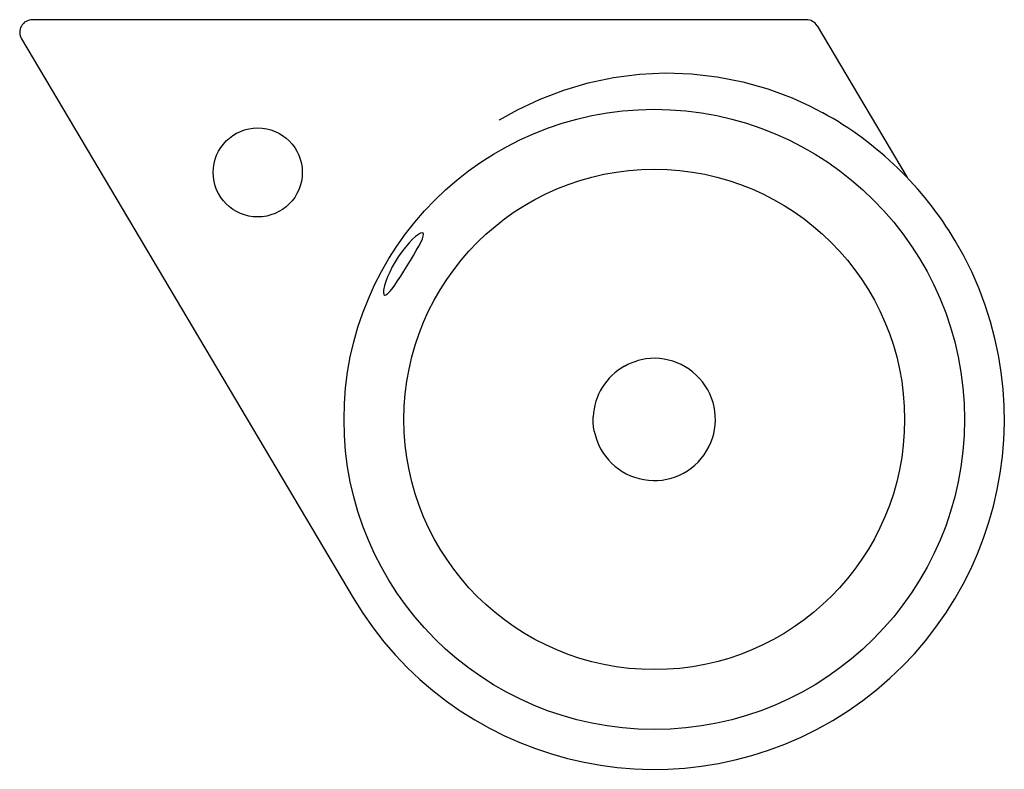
# Model space of a CAD drawing. Header units: millimetres. Extents: x 0.004 to 0.39, y -0.294 to 0.
import ezdxf

# ---------------------------------------------------------------- set-up
doc = ezdxf.new("R2010")
doc.units = ezdxf.units.MM
doc.layers.add('BLOCKS', color=3, linetype='Continuous')

msp = doc.modelspace()

# ---------------------------------------------------------------- linework, layer by layer
at = {"layer": 'BLOCKS'}
for p, q in [((0.1715894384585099, 0), (0.008778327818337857, 0)), ((0.3125465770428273, 0), (0.1715894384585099, 0)), ((0.3168469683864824, -0.002449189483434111), (0.3521628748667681, -0.0619879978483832)), ((0.004478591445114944, -0.0075504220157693), (0.1347073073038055, -0.2271019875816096))]:
    msp.add_line(p, q, dxfattribs=at)
at = {"layer": 'BLOCKS', "flags": 128}
for points in [[(0.1920043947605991, -0.03941741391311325), (0.1921589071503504, -0.03932490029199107), (0.1991465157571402, -0.0354279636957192), (0.2081243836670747, -0.03119397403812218), (0.2174089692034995, -0.02764599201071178), (0.2269215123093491, -0.024821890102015), (0.2369148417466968, -0.02269989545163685), (0.2470772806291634, -0.02138258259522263), (0.2573097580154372, -0.02088347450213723), (0.2675132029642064, -0.02121609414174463), (0.2776260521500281, -0.02238812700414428), (0.2876424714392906, -0.02438410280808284), (0.29746712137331, -0.02717688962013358), (0.3070046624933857, -0.03073935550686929), (0.3141223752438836, -0.03399317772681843), (0.3210306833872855, -0.03767306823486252)], [(0.1617169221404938, -0.08640484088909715), (0.1618444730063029, -0.0861027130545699), (0.1622104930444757, -0.08505165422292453), (0.1623298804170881, -0.0842842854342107), (0.1621910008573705, -0.0838170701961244), (0.1618004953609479, -0.08365948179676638), (0.1611569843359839, -0.08382212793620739), (0.1602908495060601, -0.08430294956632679), (0.1592107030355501, -0.08511302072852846), (0.1579694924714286, -0.08622945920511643), (0.1566120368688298, -0.08763223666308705), (0.1551854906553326, -0.08929002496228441), (0.1537824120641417, -0.09110987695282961), (0.1524108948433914, -0.09308446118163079), (0.1511620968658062, -0.09508467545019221), (0.1500223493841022, -0.09711716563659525), (0.1490328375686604, -0.09910155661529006), (0.148199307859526, -0.1010015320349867), (0.1475230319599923, -0.1028023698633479), (0.1470292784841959, -0.1044095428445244), (0.1466479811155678, -0.1062496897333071), (0.1465944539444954, -0.1072645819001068), (0.1467327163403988, -0.107929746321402), (0.1470576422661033, -0.1082171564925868), (0.1475585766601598, -0.1081187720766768), (0.1482165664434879, -0.1076389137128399), (0.1490248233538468, -0.106798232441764), (0.1499527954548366, -0.1056434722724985), (0.1509975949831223, -0.1042036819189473), (0.1521329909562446, -0.1025357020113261), (0.1533432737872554, -0.1006850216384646), (0.1546027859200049, -0.09870800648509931), (0.1558800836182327, -0.09666483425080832), (0.1571424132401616, -0.0946122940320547), (0.1583495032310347, -0.09261049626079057), (0.1594625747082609, -0.09071158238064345), (0.1604405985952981, -0.08896627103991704), (0.1617169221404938, -0.08640484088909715)], [(0.2411788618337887, -0.1360522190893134), (0.2418930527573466, -0.1356685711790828), (0.2425516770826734, -0.1353416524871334), (0.2429339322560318, -0.135163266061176), (0.2431552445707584, -0.1350636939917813), (0.2431703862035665, -0.1350569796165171)], [(0.2431703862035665, -0.1350569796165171), (0.2446028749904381, -0.1344767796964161), (0.2461310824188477, -0.1339718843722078)], [(0.2289197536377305, -0.1581601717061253), (0.2289111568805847, -0.1579663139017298), (0.2288994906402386, -0.1576116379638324), (0.2288919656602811, -0.1571138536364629), (0.2288979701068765, -0.1564512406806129), (0.2289157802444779, -0.1559250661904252)], [(0.2293479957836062, -0.1616577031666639), (0.2290640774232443, -0.1598713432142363), (0.2289197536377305, -0.1581601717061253)]]:
    msp.add_lwpolyline(points, dxfattribs=at)
at = {"layer": 'BLOCKS'}
for centre, radius in [((0.2528916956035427, -0.1570000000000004), 0.121801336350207), ((0.09722778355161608, -0.0599883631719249), 0.01749999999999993), ((0.2528916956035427, -0.1569999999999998), 0.09826724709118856)]:
    msp.add_circle(centre, radius, dxfattribs=at)
for centre, radius, start, end in [((0.008778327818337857, -0.005), 0.005, 90, 210.6746279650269), ((0.3125465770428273, -0.005), 0.005, 30.67462796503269, 90), ((0.2528916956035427, -0.1570000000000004), 0.1374119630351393, 30.67462796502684, 61.20721045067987), ((0.2528916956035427, -0.1570000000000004), 0.1374119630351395, 210.6746279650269, 30.67462796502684), ((0.2528916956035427, -0.1569999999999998), 0.02400000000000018, 191.1904570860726, 106.6616962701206), ((0.2528916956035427, -0.1569999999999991), 0.02399999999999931, 119.211492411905, 177.4329257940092)]:
    msp.add_arc(centre, radius, start, end, dxfattribs=at)

doc.saveas('drawing.dxf')
